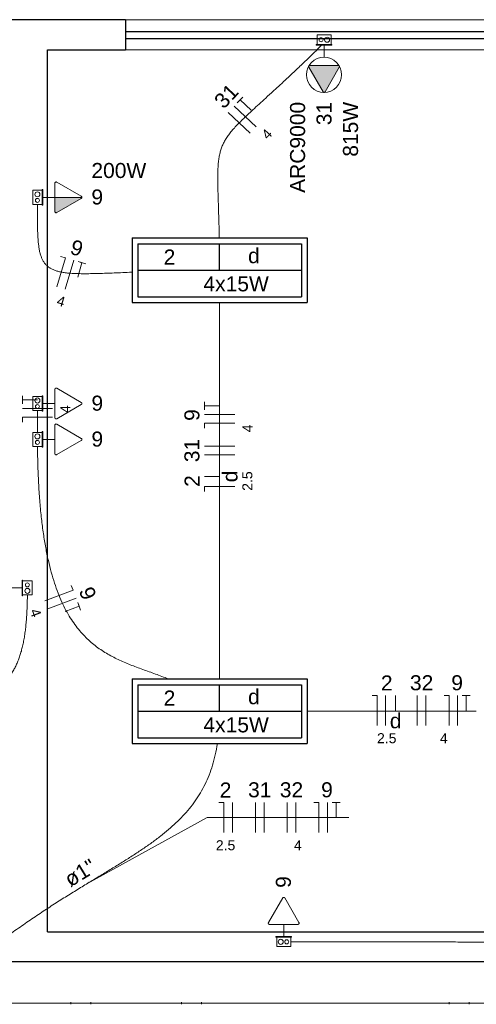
# Model space of a CAD drawing. Header units: millimetres. Extents: x -8 to 220, y -114 to 51.
# Tile 44 of 82: x 47.5 to 49.78, y 29.19 to 34.1. Entities that reach past the tile are written whole.
import ezdxf

# ---------------------------------------------------------------- set-up
doc = ezdxf.new("R2010")
doc.units = ezdxf.units.MM
doc.header["$MEASUREMENT"] = 0
for name, color, linetype, lineweight in [('02', 2, 'Continuous', 20), ('Conexões - condutos Retangulares', 8, 'Continuous', 5), ('EL-Condutos', 4, 'Continuous', 5), ('EL-Fios (Fase 1)', 7, 'Continuous', 5), ('EL-Fios (Fase 2)', 7, 'Continuous', 5), ('EL-Fios (Fase 3)', 7, 'Continuous', 5), ('EL-Fios (Neutro)', 7, 'Continuous', 5), ('EL-Fios (Retorno)', 7, 'Continuous', 5), ('EL-Fios (Terra)', 7, 'Continuous', 5), ('EL-Textos conduto', 7, 'Continuous', 5), ('EL-Textos fios', 7, 'Continuous', 5), ('EL-Tomadas', 4, 'Continuous', 5), ('IFC-Caixa de passagem-Contorno', 44, 'Continuous', 5), ('Textos', 7, 'Continuous', 5)]:
    doc.layers.add(name, color=color, linetype=linetype, lineweight=lineweight)
for name, color, linetype in [('P-SIMBOL', 5, 'Continuous'), ('parede', 5, 'Continuous'), ('porta', 3, 'Continuous')]:
    doc.layers.add(name, color=color, linetype=linetype)
doc.styles.add('Arial', font='arial.ttf')

msp = doc.modelspace()

# ---------------------------------------------------------------- hatches: boundary and pattern name
at = {"layer": 'EL-Tomadas', "linetype": 'Continuous'}
for points in [[(49.0947, 33.8597), (49.0239, 33.7371), (49.023, 33.7359), (49.0226, 33.7355), (49.0217, 33.7349), (49.0204, 33.7343), (49.0189, 33.7341), (49.0177, 33.7342), (49.0164, 33.7346), (49.0155, 33.7351), (49.0146, 33.7358), (49.0142, 33.7361), (49.0138, 33.7367), (49.0135, 33.7372), (48.9427, 33.8598), (48.942, 33.8617), (48.9419, 33.8633), (48.9423, 33.865), (48.943, 33.8663), (48.9442, 33.8676), (48.9458, 33.8684), (48.9473, 33.8688), (49.0895, 33.8687), (49.0908, 33.8686), (49.092, 33.8682), (49.093, 33.8676), (49.094, 33.8667), (49.0947, 33.8658), (49.0952, 33.8645), (49.0955, 33.8629), (49.0953, 33.8613), (49.0948, 33.86)], [(47.6769, 33.2105), (47.8115, 33.2105), (47.8114, 33.2092), (47.8109, 33.2077), (47.8101, 33.2066), (47.8092, 33.2057), (47.8084, 33.2052), (47.6846, 33.1339), (47.6833, 33.1336), (47.6819, 33.1337), (47.6805, 33.1341), (47.6794, 33.1347), (47.678, 33.1361), (47.6771, 33.1378), (47.6769, 33.139), (47.6769, 33.2105)]]:
    msp.add_hatch(color=256, dxfattribs=at).paths.add_polyline_path(points)

# ---------------------------------------------------------------- linework, layer by layer
at = {"layer": '02', "color": 8}
for p, q in [((50.0281, 34.0967), (48.0281, 34.0967)), ((50.0281, 33.9467), (48.0281, 33.9467))]:
    msp.add_line(p, q, dxfattribs=at)
at = {"layer": 'Conexões - condutos Retangulares'}
for p, q in [((47.7558, 29.1951), (47.7558, 29.1851)), ((47.7558, 29.1901), (47.8558, 29.1901)), ((47.8558, 29.1951), (47.8558, 29.1851)), ((48.3082, 29.1951), (48.3082, 29.1851)), ((48.3082, 29.1901), (48.4082, 29.1901)), ((48.4082, 29.1951), (48.4082, 29.1851)), ((49.6426, 29.1951), (49.6426, 29.1851)), ((49.6426, 29.1901), (49.7426, 29.1901)), ((49.7426, 29.1951), (49.7426, 29.1851))]:
    msp.add_line(p, q, dxfattribs=at)
at = {"layer": 'EL-Condutos', "linetype": 'Continuous'}
for p, q in [((47.0415, 29.1901), (47.7558, 29.1901)), ((47.8558, 29.1901), (48.3082, 29.1901)), ((48.4082, 29.1901), (49.6426, 29.1901)), ((49.7426, 29.1901), (50.9769, 29.1901))]:
    msp.add_line(p, q, dxfattribs=at)
for points in [[(49.0067, 33.9698), (48.9504, 33.9145), (48.8983, 33.8643), (48.8502, 33.8187), (48.806, 33.7773), (48.7654, 33.7399), (48.7283, 33.706), (48.6947, 33.6752), (48.6642, 33.6473), (48.6368, 33.6218), (48.6123, 33.5984), (48.5906, 33.5767), (48.5715, 33.5564), (48.5548, 33.5371), (48.5404, 33.5184), (48.5282, 33.4999), (48.518, 33.4814), (48.5095, 33.4624), (48.5028, 33.4425), (48.4976, 33.4215), (48.4937, 33.3989), (48.4911, 33.3744), (48.4895, 33.3476), (48.4888, 33.3182), (48.4889, 33.2857), (48.4896, 33.2499), (48.4907, 33.2103), (48.4921, 33.1667), (48.4936, 33.1186), (48.4952, 33.0656), (48.4965, 33.0075)], [(47.5897, 33.1758), (47.5897, 33.1401), (47.5897, 33.1069), (47.59, 33.0761), (47.5906, 33.0475), (47.5916, 33.0212), (47.5931, 32.997), (47.5953, 32.9748), (47.5982, 32.9546), (47.6019, 32.9362), (47.6066, 32.9197), (47.6123, 32.9048), (47.6192, 32.8916), (47.6274, 32.8799), (47.6369, 32.8697), (47.6479, 32.8609), (47.6605, 32.8533), (47.6747, 32.847), (47.6908, 32.8418), (47.7087, 32.8376), (47.7286, 32.8344), (47.7506, 32.8321), (47.7748, 32.8306), (47.8014, 32.8298), (47.8303, 32.8296), (47.8617, 32.83), (47.8958, 32.8308), (47.9326, 32.832), (47.9722, 32.8335), (48.0148, 32.8352), (48.0604, 32.8371)], [(48.4981, 30.8071), (48.4981, 30.8936), (48.4981, 30.9753), (48.4981, 31.0523), (48.4981, 31.1251), (48.4981, 31.194), (48.4981, 31.2593), (48.4981, 31.3215), (48.4981, 31.3809), (48.4981, 31.4377), (48.4981, 31.4925), (48.4981, 31.5454), (48.4981, 31.597), (48.4981, 31.6475), (48.4981, 31.6973), (48.4981, 31.7467), (48.4981, 31.7962), (48.4981, 31.846), (48.4981, 31.8964), (48.4981, 31.948), (48.4981, 32.001), (48.4981, 32.0557), (48.4981, 32.1126), (48.4981, 32.1719), (48.4981, 32.2341), (48.4981, 32.2995), (48.4981, 32.3684), (48.4981, 32.4411), (48.4981, 32.5182), (48.4981, 32.5998), (48.4981, 32.6864)], [(47.5898, 32.1472), (47.5898, 32.1433), (47.5898, 32.1395), (47.5898, 32.1359), (47.5898, 32.1324), (47.5898, 32.129), (47.5898, 32.1256), (47.5898, 32.1224), (47.5898, 32.1192), (47.5898, 32.116), (47.5898, 32.1129), (47.5898, 32.1098), (47.5898, 32.1068), (47.5898, 32.1037), (47.5898, 32.1006), (47.5898, 32.0974), (47.5898, 32.0943), (47.5898, 32.091), (47.5898, 32.0877), (47.5898, 32.0844), (47.5898, 32.0809), (47.5898, 32.0773), (47.5898, 32.0736), (47.5898, 32.0698), (47.5898, 32.0658), (47.5898, 32.0617), (47.5898, 32.0574), (47.5898, 32.0529), (47.5898, 32.0482), (47.5898, 32.0433), (47.5898, 32.0382)], [(47.59, 31.9682), (47.5921, 31.8682), (47.5961, 31.7749), (47.6021, 31.6879), (47.61, 31.6071), (47.6197, 31.5322), (47.6311, 31.4628), (47.6442, 31.3988), (47.6589, 31.34), (47.6751, 31.2859), (47.6928, 31.2364), (47.7118, 31.1913), (47.7322, 31.1501), (47.7538, 31.1128), (47.7765, 31.0791), (47.8004, 31.0486), (47.8253, 31.0211), (47.8511, 30.9964), (47.8778, 30.9742), (47.9054, 30.9542), (47.9336, 30.9362), (47.9626, 30.92), (47.9922, 30.9052), (48.0222, 30.8916), (48.0528, 30.8789), (48.0837, 30.8669), (48.115, 30.8554), (48.1465, 30.844), (48.1781, 30.8326), (48.2099, 30.8208), (48.2417, 30.8083)], [(47.5397, 31.2272), (47.5392, 31.192), (47.5381, 31.1583), (47.5364, 31.126), (47.5341, 31.0949), (47.5312, 31.0653), (47.5277, 31.0369), (47.5234, 31.0098), (47.5184, 30.9839), (47.5127, 30.9592), (47.5061, 30.9357), (47.4988, 30.9134), (47.4906, 30.8922), (47.4815, 30.8721), (47.4715, 30.8531), (47.4606, 30.8352), (47.4487, 30.8182), (47.4358, 30.8023), (47.4218, 30.7873), (47.4068, 30.7733), (47.3907, 30.7601), (47.3735, 30.7479), (47.3552, 30.7365), (47.3356, 30.726), (47.3149, 30.7162), (47.2929, 30.7072), (47.2696, 30.699), (47.245, 30.6915), (47.2191, 30.6847), (47.1918, 30.6785), (47.1631, 30.673)], [(49.7775, 30.6467), (49.7442, 30.6467), (49.712, 30.6467), (49.6808, 30.6467), (49.6505, 30.6467), (49.6211, 30.6467), (49.5924, 30.6467), (49.5645, 30.6467), (49.5371, 30.6467), (49.5103, 30.6467), (49.484, 30.6467), (49.458, 30.6467), (49.4323, 30.6467), (49.4069, 30.6467), (49.3817, 30.6467), (49.3565, 30.6467), (49.3313, 30.6467), (49.306, 30.6467), (49.2806, 30.6467), (49.2549, 30.6467), (49.229, 30.6467), (49.2026, 30.6467), (49.1758, 30.6467), (49.1485, 30.6467), (49.1205, 30.6467), (49.0918, 30.6467), (49.0624, 30.6467), (49.0321, 30.6467), (49.0009, 30.6467), (48.9687, 30.6467), (48.9355, 30.6467)], [(48.4868, 30.4856), (48.4764, 30.4296), (48.4626, 30.3774), (48.4457, 30.3285), (48.4256, 30.2828), (48.4024, 30.2398), (48.3762, 30.1994), (48.3472, 30.1611), (48.3152, 30.1247), (48.2805, 30.0899), (48.2431, 30.0564), (48.2031, 30.0238), (48.1606, 29.992), (48.1155, 29.9605), (48.0681, 29.9291), (48.0183, 29.8974), (47.9663, 29.8652), (47.9121, 29.8322), (47.8558, 29.7981), (47.7974, 29.7625), (47.7371, 29.7252), (47.6749, 29.6859), (47.6109, 29.6442), (47.5452, 29.5999), (47.4778, 29.5526), (47.4088, 29.5021), (47.3383, 29.448), (47.2663, 29.3901), (47.193, 29.328), (47.1183, 29.2615), (47.0425, 29.1902)], [(51.7606, 29.4939), (51.6205, 29.4941), (51.4892, 29.4942), (51.3661, 29.4943), (51.2506, 29.4944), (51.1421, 29.4945), (51.0399, 29.4946), (50.9434, 29.4947), (50.852, 29.4948), (50.765, 29.4949), (50.6819, 29.4949), (50.6019, 29.495), (50.5245, 29.4951), (50.4491, 29.4952), (50.3749, 29.4952), (50.3014, 29.4953), (50.228, 29.4954), (50.1539, 29.4954), (50.0787, 29.4955), (50.0016, 29.4956), (49.922, 29.4957), (49.8393, 29.4957), (49.7529, 29.4958), (49.6622, 29.4959), (49.5664, 29.496), (49.465, 29.4961), (49.3574, 29.4962), (49.2429, 29.4963), (49.1209, 29.4964), (48.9907, 29.4965), (48.8518, 29.4967)]]:
    msp.add_spline(points, degree=3, dxfattribs=at)
at = {"layer": 'EL-Fios (Fase 1)'}
for p, q in [((48.6506, 33.5313), (48.5413, 33.634)), ((48.5731, 31.9262), (48.4231, 31.9262)), ((49.4837, 30.5759), (49.4837, 30.7259)), ((48.6769, 30.0418), (48.6769, 30.1918)), ((48.8349, 30.0418), (48.8349, 30.1918))]:
    msp.add_line(p, q, dxfattribs=at)
at = {"layer": 'EL-Fios (Fase 2)'}
for p, q in [((48.68, 33.5625), (48.5706, 33.6652)), ((48.5731, 31.969), (48.4231, 31.969)), ((49.3257, 30.5759), (49.3257, 30.7259)), ((49.5266, 30.5759), (49.5266, 30.7259)), ((48.5617, 30.0418), (48.5617, 30.1918)), ((48.7198, 30.0418), (48.7198, 30.1918)), ((48.8778, 30.0418), (48.8778, 30.1918))]:
    msp.add_line(p, q, dxfattribs=at)
at = {"layer": 'EL-Fios (Fase 3)'}
for p, q in [((47.728, 32.7526), (47.7705, 32.8964)), ((47.6648, 32.157), (47.5148, 32.157)), ((48.5731, 32.1271), (48.4231, 32.1271)), ((47.642, 31.1581), (47.7824, 31.2108)), ((49.6846, 30.5759), (49.6846, 30.7259)), ((49.0358, 30.0418), (49.0358, 30.1918))]:
    msp.add_line(p, q, dxfattribs=at)
at = {"layer": 'EL-Fios (Neutro)'}
for p, q in [((47.6869, 32.7647), (47.7294, 32.9086)), ((47.7054, 32.9156), (47.7294, 32.9086)), ((47.6648, 32.1142), (47.5148, 32.1142)), ((47.5148, 32.0892), (47.5148, 32.1142)), ((48.5731, 32.0842), (48.4231, 32.0842)), ((48.4231, 32.0592), (48.4231, 32.0842)), ((48.5731, 31.7682), (48.4231, 31.7682)), ((48.4231, 31.7432), (48.4231, 31.7682)), ((47.6269, 31.1982), (47.7674, 31.2509)), ((47.7586, 31.2743), (47.7674, 31.2509)), ((49.2578, 30.7259), (49.2828, 30.7259)), ((49.2828, 30.5759), (49.2828, 30.7259)), ((49.6168, 30.7259), (49.6418, 30.7259)), ((49.6418, 30.5759), (49.6418, 30.7259)), ((48.4939, 30.1918), (48.5189, 30.1918)), ((48.5189, 30.0418), (48.5189, 30.1918)), ((48.968, 30.1918), (48.993, 30.1918)), ((48.993, 30.0418), (48.993, 30.1918))]:
    msp.add_line(p, q, dxfattribs=at)
at = {"layer": 'EL-Fios (Retorno)'}
for p, q in [((48.4981, 31.8182), (48.4231, 31.8182)), ((49.3757, 30.6509), (49.3757, 30.7259))]:
    msp.add_line(p, q, dxfattribs=at)
at = {"layer": 'EL-Fios (Terra)'}
for points in [[(48.6546, 33.6451), (48.6, 33.6965), (48.5863, 33.6819), (48.6136, 33.711)], [(47.7904, 32.8124), (47.8116, 32.8843), (47.7924, 32.89), (47.8308, 32.8787)], [(47.5898, 32.1999), (47.5148, 32.1999), (47.5148, 32.1799), (47.5148, 32.2199)], [(48.4981, 32.1699), (48.4231, 32.1699), (48.4231, 32.1499), (48.4231, 32.1899)], [(47.7273, 31.1443), (47.7975, 31.1707), (47.7904, 31.1894), (47.8045, 31.1519)], [(49.7275, 30.6509), (49.7275, 30.7259), (49.7075, 30.7259), (49.7475, 30.7259)], [(49.0787, 30.1168), (49.0787, 30.1918), (49.0587, 30.1918), (49.0987, 30.1918)]]:
    msp.add_lwpolyline(points, dxfattribs=at)
at = {"layer": 'EL-Textos fios'}
for p, q in [((47.8362, 29.7862), (48.4364, 30.1168)), ((48.4364, 30.1168), (49.1415, 30.1168))]:
    msp.add_line(p, q, dxfattribs=at)
at = {"layer": 'EL-Tomadas'}
for p, q in [((49.0187, 33.9096), (49.0187, 33.9699)), ((49.0135, 33.7371), (48.9427, 33.8598)), ((48.9479, 33.8688), (49.0895, 33.8687)), ((49.0947, 33.8597), (49.0239, 33.7371)), ((47.6768, 33.1396), (47.6769, 33.2813)), ((47.6859, 33.2864), (47.8085, 33.2157)), ((47.6769, 33.2105), (47.6166, 33.2105)), ((47.6769, 33.2105), (47.8115, 33.2105)), ((47.8085, 33.2053), (47.6858, 33.1344)), ((47.6768, 32.1113), (47.6769, 32.2529)), ((47.6859, 32.2581), (47.8085, 32.1873)), ((47.6769, 32.1821), (47.6166, 32.1821)), ((47.8085, 32.1769), (47.6858, 32.1061)), ((47.6768, 31.9322), (47.6769, 32.0739)), ((47.6859, 32.0791), (47.8085, 32.0083)), ((47.6769, 32.0031), (47.6166, 32.0031)), ((47.8085, 31.9979), (47.6858, 31.927)), ((47.4527, 31.2625), (47.513, 31.2625)), ((48.7416, 29.5928), (48.8124, 29.7155)), ((48.8228, 29.7155), (48.8936, 29.5928)), ((48.8884, 29.5838), (48.7468, 29.5838)), ((48.8176, 29.5838), (48.8176, 29.5235))]:
    msp.add_line(p, q, dxfattribs=at)
for points in [[(48.9479, 33.8688), (48.9472, 33.8688), (48.9465, 33.8687), (48.9458, 33.8685), (48.9452, 33.8682), (48.9446, 33.8678), (48.944, 33.8674), (48.9435, 33.8669), (48.9431, 33.8664), (48.9427, 33.8658), (48.9424, 33.8652), (48.9421, 33.8645), (48.942, 33.8639), (48.9419, 33.8632), (48.9419, 33.8625), (48.942, 33.8618), (48.9421, 33.8611), (48.9424, 33.8604), (48.9427, 33.8598)], [(49.0947, 33.8597), (49.095, 33.8604), (49.0953, 33.861), (49.0954, 33.8617), (49.0955, 33.8624), (49.0955, 33.8631), (49.0954, 33.8638), (49.0953, 33.8645), (49.095, 33.8651), (49.0947, 33.8657), (49.0943, 33.8663), (49.0939, 33.8669), (49.0934, 33.8673), (49.0928, 33.8678), (49.0922, 33.8681), (49.0916, 33.8684), (49.0909, 33.8686), (49.0902, 33.8687), (49.0895, 33.8687)], [(49.0135, 33.7371), (49.0139, 33.7365), (49.0143, 33.736), (49.0149, 33.7355), (49.0154, 33.7351), (49.016, 33.7348), (49.0167, 33.7345), (49.0173, 33.7343), (49.018, 33.7342), (49.0187, 33.7341), (49.0194, 33.7342), (49.0201, 33.7343), (49.0208, 33.7345), (49.0214, 33.7348), (49.022, 33.7351), (49.0226, 33.7355), (49.0231, 33.736), (49.0235, 33.7365), (49.0239, 33.7371)], [(47.6859, 33.2864), (47.6853, 33.2868), (47.6846, 33.287), (47.6839, 33.2872), (47.6832, 33.2872), (47.6826, 33.2872), (47.6819, 33.2872), (47.6812, 33.287), (47.6805, 33.2868), (47.6799, 33.2864), (47.6793, 33.2861), (47.6788, 33.2856), (47.6783, 33.2851), (47.6779, 33.2846), (47.6775, 33.2839), (47.6773, 33.2833), (47.6771, 33.2826), (47.6769, 33.2819), (47.6769, 33.2813)], [(47.8085, 33.2053), (47.8091, 33.2056), (47.8096, 33.2061), (47.8101, 33.2066), (47.8105, 33.2072), (47.8109, 33.2078), (47.8112, 33.2084), (47.8114, 33.2091), (47.8115, 33.2098), (47.8115, 33.2105), (47.8115, 33.2112), (47.8114, 33.2118), (47.8112, 33.2125), (47.8109, 33.2132), (47.8105, 33.2138), (47.8101, 33.2143), (47.8096, 33.2148), (47.8091, 33.2153), (47.8085, 33.2157)], [(47.6768, 33.1396), (47.6769, 33.1389), (47.677, 33.1382), (47.6772, 33.1376), (47.6775, 33.1369), (47.6778, 33.1363), (47.6782, 33.1358), (47.6787, 33.1353), (47.6792, 33.1348), (47.6798, 33.1344), (47.6805, 33.1341), (47.6811, 33.1339), (47.6818, 33.1337), (47.6825, 33.1336), (47.6832, 33.1336), (47.6839, 33.1337), (47.6846, 33.1339), (47.6852, 33.1341), (47.6858, 33.1344)], [(47.6859, 32.2581), (47.6853, 32.2584), (47.6846, 32.2586), (47.6839, 32.2588), (47.6832, 32.2589), (47.6826, 32.2589), (47.6819, 32.2588), (47.6812, 32.2586), (47.6805, 32.2584), (47.6799, 32.2581), (47.6793, 32.2577), (47.6788, 32.2573), (47.6783, 32.2568), (47.6779, 32.2562), (47.6775, 32.2556), (47.6773, 32.255), (47.6771, 32.2543), (47.6769, 32.2536), (47.6769, 32.2529)], [(47.8085, 32.1769), (47.8091, 32.1773), (47.8096, 32.1777), (47.8101, 32.1782), (47.8105, 32.1788), (47.8109, 32.1794), (47.8112, 32.1801), (47.8114, 32.1807), (47.8115, 32.1814), (47.8115, 32.1821), (47.8115, 32.1828), (47.8114, 32.1835), (47.8112, 32.1842), (47.8109, 32.1848), (47.8105, 32.1854), (47.8101, 32.186), (47.8096, 32.1865), (47.8091, 32.1869), (47.8085, 32.1873)], [(47.6768, 32.1113), (47.6769, 32.1106), (47.677, 32.1099), (47.6772, 32.1092), (47.6775, 32.1086), (47.6778, 32.108), (47.6782, 32.1074), (47.6787, 32.1069), (47.6792, 32.1065), (47.6798, 32.1061), (47.6805, 32.1058), (47.6811, 32.1055), (47.6818, 32.1054), (47.6825, 32.1053), (47.6832, 32.1053), (47.6839, 32.1054), (47.6846, 32.1055), (47.6852, 32.1058), (47.6858, 32.1061)], [(47.6859, 32.0791), (47.6853, 32.0794), (47.6846, 32.0796), (47.6839, 32.0798), (47.6832, 32.0799), (47.6826, 32.0799), (47.6819, 32.0798), (47.6812, 32.0796), (47.6805, 32.0794), (47.6799, 32.0791), (47.6793, 32.0787), (47.6788, 32.0782), (47.6783, 32.0777), (47.6779, 32.0772), (47.6775, 32.0766), (47.6773, 32.0759), (47.6771, 32.0752), (47.6769, 32.0746), (47.6769, 32.0739)], [(47.8085, 31.9979), (47.8091, 31.9983), (47.8096, 31.9987), (47.8101, 31.9992), (47.8105, 31.9998), (47.8109, 32.0004), (47.8112, 32.001), (47.8114, 32.0017), (47.8115, 32.0024), (47.8115, 32.0031), (47.8115, 32.0038), (47.8114, 32.0045), (47.8112, 32.0051), (47.8109, 32.0058), (47.8105, 32.0064), (47.8101, 32.0069), (47.8096, 32.0074), (47.8091, 32.0079), (47.8085, 32.0083)], [(47.6768, 31.9322), (47.6769, 31.9315), (47.677, 31.9309), (47.6772, 31.9302), (47.6775, 31.9295), (47.6778, 31.9289), (47.6782, 31.9284), (47.6787, 31.9279), (47.6792, 31.9274), (47.6798, 31.927), (47.6805, 31.9267), (47.6811, 31.9265), (47.6818, 31.9263), (47.6825, 31.9262), (47.6832, 31.9262), (47.6839, 31.9263), (47.6846, 31.9265), (47.6852, 31.9267), (47.6858, 31.927)], [(48.8228, 29.7155), (48.8224, 29.716), (48.8219, 29.7166), (48.8214, 29.717), (48.8209, 29.7175), (48.8203, 29.7178), (48.8196, 29.7181), (48.8189, 29.7183), (48.8183, 29.7184), (48.8176, 29.7185), (48.8169, 29.7184), (48.8162, 29.7183), (48.8155, 29.7181), (48.8149, 29.7178), (48.8143, 29.7175), (48.8137, 29.717), (48.8132, 29.7166), (48.8128, 29.716), (48.8124, 29.7155)], [(48.7416, 29.5928), (48.7413, 29.5922), (48.741, 29.5915), (48.7409, 29.5909), (48.7408, 29.5902), (48.7408, 29.5895), (48.7409, 29.5888), (48.741, 29.5881), (48.7413, 29.5875), (48.7416, 29.5868), (48.742, 29.5862), (48.7424, 29.5857), (48.7429, 29.5852), (48.7435, 29.5848), (48.7441, 29.5845), (48.7447, 29.5842), (48.7454, 29.584), (48.7461, 29.5839), (48.7468, 29.5838)], [(48.8884, 29.5838), (48.8891, 29.5838), (48.8898, 29.5839), (48.8904, 29.5841), (48.8911, 29.5844), (48.8917, 29.5847), (48.8923, 29.5852), (48.8928, 29.5856), (48.8932, 29.5862), (48.8936, 29.5868), (48.8939, 29.5874), (48.8941, 29.588), (48.8943, 29.5887), (48.8944, 29.5894), (48.8944, 29.5901), (48.8943, 29.5908), (48.8941, 29.5915), (48.8939, 29.5921), (48.8936, 29.5928)]]:
    msp.add_lwpolyline(points, dxfattribs=at)
msp.add_circle((49.0187, 33.8219), 0.0878, dxfattribs=at)
at = {"layer": 'IFC-Caixa de passagem-Contorno'}
for p, q in [((48.9837, 34.0204), (49.0537, 34.0204)), ((48.9837, 33.9729), (48.9837, 34.0204)), ((49.0537, 33.9729), (49.0537, 34.0204)), ((48.9797, 33.9729), (49.0577, 33.9729)), ((48.9797, 33.9699), (48.9797, 33.9729)), ((48.9797, 33.9699), (49.0577, 33.9699)), ((49.0577, 33.9699), (49.0577, 33.9729)), ((47.5661, 33.1755), (47.5661, 33.2455)), ((47.6136, 33.2455), (47.5661, 33.2455)), ((47.6136, 33.1715), (47.6136, 33.2495)), ((47.6166, 33.2495), (47.6136, 33.2495)), ((47.6166, 33.1715), (47.6166, 33.2495)), ((47.6136, 33.1755), (47.5661, 33.1755)), ((47.6166, 33.1715), (47.6136, 33.1715)), ((47.6136, 32.1431), (47.6136, 32.2211)), ((47.6166, 32.2211), (47.6136, 32.2211)), ((47.6166, 32.1431), (47.6166, 32.2211)), ((47.5661, 32.1471), (47.5661, 32.2171)), ((47.6136, 32.2171), (47.5661, 32.2171)), ((47.6136, 32.1471), (47.5661, 32.1471)), ((47.6166, 32.1431), (47.6136, 32.1431)), ((47.5661, 31.9681), (47.5661, 32.0381)), ((47.6136, 32.0381), (47.5661, 32.0381)), ((47.6136, 31.9641), (47.6136, 32.0421)), ((47.6166, 32.0421), (47.6136, 32.0421)), ((47.6166, 31.9641), (47.6166, 32.0421)), ((47.6136, 31.9681), (47.5661, 31.9681)), ((47.6166, 31.9641), (47.6136, 31.9641)), ((47.513, 31.3015), (47.513, 31.2235)), ((47.513, 31.3015), (47.516, 31.3015)), ((47.516, 31.3015), (47.516, 31.2235)), ((47.516, 31.2975), (47.5635, 31.2975)), ((47.5635, 31.2975), (47.5635, 31.2275)), ((47.513, 31.2235), (47.516, 31.2235)), ((47.516, 31.2275), (47.5635, 31.2275)), ((48.8566, 29.5235), (48.7786, 29.5235)), ((48.7786, 29.5235), (48.7786, 29.5205)), ((48.8566, 29.5205), (48.7786, 29.5205)), ((48.7826, 29.5205), (48.7826, 29.473)), ((48.8526, 29.5205), (48.8526, 29.473)), ((48.8566, 29.5235), (48.8566, 29.5205)), ((48.8526, 29.473), (48.7826, 29.473))]:
    msp.add_line(p, q, dxfattribs=at)
for centre, radius in [((49.0037, 33.9967), 0.00995), ((49.0337, 33.9967), 0.0125), ((47.5898, 33.2255), 0.0125), ((47.5898, 33.1955), 0.00995), ((47.5898, 32.1971), 0.0125), ((47.5898, 32.1671), 0.00995), ((47.5898, 32.0181), 0.0125), ((47.5898, 31.9881), 0.00995), ((47.5398, 31.2775), 0.00995), ((47.5398, 31.2475), 0.0125), ((48.8026, 29.4967), 0.0125), ((48.8326, 29.4967), 0.00995)]:
    msp.add_circle(centre, radius, dxfattribs=at)
at = {"layer": 'P-SIMBOL'}
for p, q in [((48.0614, 33.008), (48.9349, 33.008)), ((48.0614, 33.008), (48.0614, 32.6855)), ((48.9349, 33.008), (48.9349, 32.6855)), ((48.0901, 32.9792), (48.9062, 32.9792)), ((48.0901, 32.9792), (48.0901, 32.7142)), ((48.4982, 32.8467), (48.4982, 32.9792)), ((48.9062, 32.9792), (48.9062, 32.7142)), ((48.0901, 32.8467), (48.9062, 32.8467)), ((48.0901, 32.7142), (48.9062, 32.7142)), ((48.0614, 32.6855), (48.9349, 32.6855)), ((48.0614, 30.808), (48.9349, 30.808)), ((48.0614, 30.808), (48.0614, 30.4855)), ((48.9349, 30.808), (48.9349, 30.4855)), ((48.0901, 30.7792), (48.9062, 30.7792)), ((48.0901, 30.7792), (48.0901, 30.5142)), ((48.4982, 30.6467), (48.4982, 30.7792)), ((48.9062, 30.7792), (48.9062, 30.5142)), ((48.0901, 30.6467), (48.9062, 30.6467)), ((48.0901, 30.5142), (48.9062, 30.5142)), ((48.0614, 30.4855), (48.9349, 30.4855))]:
    msp.add_line(p, q, dxfattribs=at)
at = {"layer": 'parede', "color": 8}
for p, q in [((48.0281, 34.0967), (48.0281, 33.9467)), ((47.6398, 29.5467), (47.6398, 33.9467)), ((47.6398, 29.5467), (51.8898, 29.5467)), ((51.8898, 29.3967), (47.3898, 29.3967))]:
    msp.add_line(p, q, dxfattribs=at)
for points in [[(48.0281, 34.0967), (47.3865, 34.0967)], [(47.6398, 33.9467), (48.0281, 33.9467)]]:
    msp.add_lwpolyline(points, dxfattribs=at)
at = {"layer": 'porta', "color": 8}
for p, q in [((50.0281, 34.0367), (48.0281, 34.0367)), ((50.0281, 34.0017), (48.0281, 34.0017))]:
    msp.add_line(p, q, dxfattribs=at)

# ---------------------------------------------------------------- texts
at = {"layer": 'EL-Textos conduto', "insert": (47.823, 29.8077), "char_height": 0.075, "width": 0.318979, "attachment_point": 8, "rotation": 31.4325, "line_spacing_factor": 0.6, "style": 'Arial'}
msp.add_mtext('ø1"', dxfattribs=at)
at = {"layer": 'EL-Textos fios', "attachment_point": 8, "line_spacing_factor": 0.6, "style": 'Arial'}
for s, insert, char_height, width, rotation in [('31', (48.5594, 33.6894), 0.075, 0.233003, 46.8049), ('4', (48.7517, 33.5089), 0.05, 0.077668, 46.8049), ('9', (47.7751, 32.9209), 0.075, 0.116502, 343.5627), ('4', (47.7004, 32.6679), 0.05, 0.077668, 343.5627), ('4', (47.7538, 32.1545), 0.05, 0.077668, 90.0002), ('9', (48.3984, 32.1246), 0.075, 0.116502, 90.0002), ('4', (48.6621, 32.0581), 0.05, 0.077668, 90.0002), ('31', (48.3984, 31.9476), 0.075, 0.233003, 90.0002), ('d', (48.5881, 31.8182), 0.075, 0.116502, 90.0002), ('2.5', (48.6621, 31.7952), 0.05, 0.194131, 90.0002), ('2', (48.3984, 31.7952), 0.075, 0.116502, 90.0002), ('9', (47.8047, 31.2218), 0.075, 0.116502, 290.5641), ('4', (47.5578, 31.1292), 0.05, 0.077668, 290.5641)]:
    msp.add_mtext(s, dxfattribs=dict(at, insert=insert, char_height=char_height, width=width, rotation=rotation))
for s, insert, char_height, width in [('2', (49.3313, 30.7506), 0.075, 0.116502), ('32', (49.5052, 30.7506), 0.075, 0.233003), ('9', (49.6821, 30.7506), 0.075, 0.116502), ('d', (49.3757, 30.5609), 0.075, 0.116502), ('2.5', (49.3313, 30.4869), 0.05, 0.194131), ('4', (49.6156, 30.4869), 0.05, 0.077668), ('2', (48.5278, 30.2166), 0.075, 0.116502), ('31', (48.6983, 30.2166), 0.075, 0.233003), ('32', (48.8564, 30.2166), 0.075, 0.233003), ('9', (49.0333, 30.2166), 0.075, 0.116502), ('2.5', (48.5278, 29.9528), 0.05, 0.194131), ('4', (48.8878, 29.9528), 0.05, 0.077668)]:
    msp.add_mtext(s, dxfattribs=dict(at, insert=insert, char_height=char_height, width=width))
at = {"layer": 'Textos', "char_height": 0.075, "rotation": 90.0002, "line_spacing_factor": 0.6, "style": 'Arial'}
for s, insert, width, attachment_point in [('ARC9000', (48.9252, 33.6869), 0.908575, 9), ('31', (49.0571, 33.6869), 0.233003, 9), ('815W', (49.1891, 33.6869), 0.547294, 9), ('9', (48.8545, 29.766), 0.116502, 7)]:
    msp.add_mtext(s, dxfattribs=dict(at, insert=insert, width=width, attachment_point=attachment_point))
at = {"layer": 'Textos', "char_height": 0.075, "attachment_point": 7, "line_spacing_factor": 0.6, "style": 'Arial'}
for s, insert, width in [('200W', (47.8588, 33.3059), 0.547294), ('9', (47.8588, 33.1739), 0.116502), ('2', (48.2191, 32.8753), 0.116502), ('d', (48.6399, 32.881), 0.116502), ('4x15W', (48.4173, 32.7406), 0.652134), ('9', (47.8591, 32.1452), 0.116502), ('9', (47.8591, 31.9662), 0.116502), ('2', (48.2191, 30.6753), 0.116502), ('d', (48.6399, 30.681), 0.116502), ('4x15W', (48.4173, 30.5406), 0.652134)]:
    msp.add_mtext(s, dxfattribs=dict(at, insert=insert, width=width))

doc.saveas('drawing.dxf')
